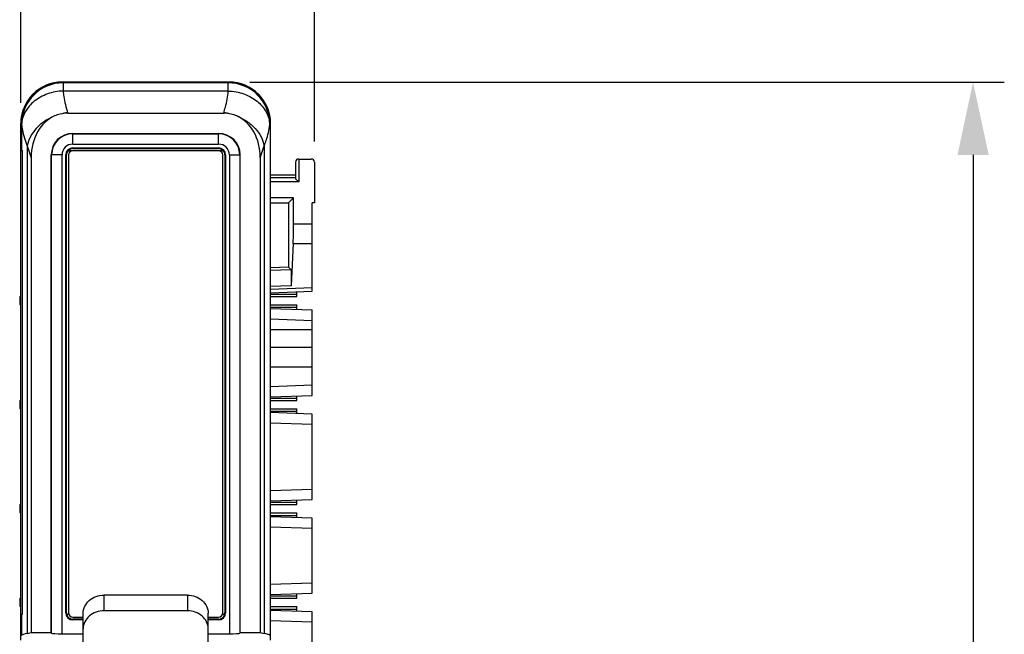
# Model space of a CAD drawing. Header units: millimetres. Extents: x 0 to 421, y 0 to 299.
# Tile 8 of 14: x 110 to 157, y 163 to 193. Entities that reach past the tile are written whole.
import ezdxf

# ---------------------------------------------------------------- set-up
doc = ezdxf.new("R2010")
doc.units = ezdxf.units.MM
doc.header["$LTSCALE"] = 65.395
doc.header["$PDMODE"] = 3
doc.header["$PDSIZE"] = 0.01
doc.layers.get('0').update_dxf_attribs({"linetype": 'CONTINUOUS'})
doc.layers.get('Defpoints').update_dxf_attribs({"linetype": 'CONTINUOUS'})
for name, color, linetype in [('CARD_BASE-SHAPE', 7, 'CONTINUOUS'), ('CARD_BODY-SHAPE', 7, 'CONTINUOUS'), ('IO_EXPANSION_MODULE-DIM', 7, 'CONTINUOUS'), ('TERMINAL_PLUG-SHAPE', 7, 'CONTINUOUS')]:
    doc.layers.add(name, color=color, linetype=linetype)
doc.styles.get("Standard").update_dxf_attribs({"font": 'gothic.ttf'})
doc.dimstyles.new('DIMSTYLE_1', dxfattribs={"dimtxt": 3.5, "dimasz": 3.5, "dimexe": 1.5, "dimexo": 1, "dimgap": 0.875, "dimtad": 1, "dimdec": 5, "dimdsep": 46, "dimtxsty": 'STANDARD', "dimblk": '_FILLED', "dimblk1": '_FILLED', "dimblk2": '_FILLED', "dimcen": 0.09, "dimadec": 5, "dimazin": 2, "dimtp": 0.2, "dimtm": 0.2, "dimtfac": 1, "dimtdec": 5, "dimtofl": 0, "dimtmove": 0, "dimatfit": 3, "dimldrblk": '_FILLED', "dimfxl": 1, "dimtolj": 1, "dimarcsym": 0})
doc.dimstyles.new('DIMSTYLE_2', dxfattribs={"dimtxt": 3.5, "dimasz": 3.5, "dimexe": 1.5, "dimexo": 1, "dimgap": 0.875, "dimtad": 1, "dimdec": 5, "dimdsep": 46, "dimtxsty": 'STANDARD', "dimblk": '_FILLED', "dimblk1": '_FILLED', "dimblk2": '_FILLED', "dimcen": 0.09, "dimadec": 5, "dimazin": 2, "dimtp": 0.3, "dimtm": 0.3, "dimtfac": 1, "dimtdec": 5, "dimtofl": 0, "dimtmove": 0, "dimatfit": 3, "dimldrblk": '_FILLED', "dimfxl": 1, "dimtolj": 1, "dimarcsym": 0})

# ---------------------------------------------------------------- blocks, each defined once
blk = doc.blocks.new('_FILLED')
at = {"color": 0, "linetype": 'ByBlock'}
blk.add_solid([(0, 0), (-1, 0.214), (-1, -0.214)], dxfattribs=at)
blk = doc.blocks.new('*D105')
at = {"layer": 'Defpoints', "color": 0, "linetype": 'Continuous'}
for p in [(123.724, 204.904), (109.624, 187.904), (123.724, 186.054)]:
    blk.add_point(p, dxfattribs=at)
at = {"layer": 'IO_EXPANSION_MODULE-DIM', "color": 0, "linetype": 'Continuous', "lineweight": -2}
for p, q in [((109.624, 188.904), (109.624, 206.404)), ((123.724, 187.054), (123.724, 206.404)), ((113.124, 204.904), (120.224, 204.904))]:
    blk.add_line(p, q, dxfattribs=at)
at = {"layer": 'IO_EXPANSION_MODULE-DIM', "color": 0, "linetype": 'Continuous', "lineweight": -2, "xscale": 3.5, "yscale": 3.5, "zscale": 3.5, "rotation": 180}
blk.add_blockref('_FILLED', (109.624, 204.904), dxfattribs=at)
at = {"layer": 'IO_EXPANSION_MODULE-DIM', "color": 0, "linetype": 'Continuous', "lineweight": -2, "xscale": 3.5, "yscale": 3.5, "zscale": 3.5}
blk.add_blockref('_FILLED', (123.724, 204.904), dxfattribs=at)
at = {"layer": 'IO_EXPANSION_MODULE-DIM', "color": 0, "linetype": 'Continuous', "insert": (116.733, 211.779), "char_height": 4.5, "attachment_point": 2, "line_spacing_factor": 0.9}
blk.add_mtext('\\A1;14.1', dxfattribs=at)
blk = doc.blocks.new('*D106')
at = {"layer": 'Defpoints', "color": 0, "linetype": 'Continuous'}
for p in [(119.624, 189.904), (119.626, 88.904), (155.352, 88.904)]:
    blk.add_point(p, dxfattribs=at)
at = {"layer": 'IO_EXPANSION_MODULE-DIM', "color": 0, "linetype": 'Continuous', "lineweight": -2}
for p, q in [((120.624, 189.904), (156.852, 189.904)), ((155.352, 186.404), (155.352, 92.404)), ((120.626, 88.904), (156.852, 88.904))]:
    blk.add_line(p, q, dxfattribs=at)
at = {"layer": 'IO_EXPANSION_MODULE-DIM', "color": 0, "linetype": 'Continuous', "lineweight": -2, "xscale": 3.5, "yscale": 3.5, "zscale": 3.5}
for p, rotation in [((155.352, 189.904), 90), ((155.352, 88.904), 270)]:
    blk.add_blockref('_FILLED', p, dxfattribs=dict(at, rotation=rotation))
at = {"layer": 'IO_EXPANSION_MODULE-DIM', "color": 0, "linetype": 'Continuous', "insert": (148.477, 139.463), "char_height": 4.5, "attachment_point": 2, "rotation": 90, "line_spacing_factor": 0.9}
blk.add_mtext('\\A1;101', dxfattribs=at)

msp = doc.modelspace()

# ---------------------------------------------------------------- linework, layer by layer
at = {"layer": 'CARD_BASE-SHAPE', "color": 7, "linetype": 'Continuous'}
for p, q in [((122.823943, 186.054476), (122.823943, 185.254476)), ((122.973943, 186.204476), (122.973943, 185.104476)), ((122.973943, 186.204476), (123.573943, 186.204476)), ((123.723943, 186.054476), (123.723943, 184.104476)), ((121.623943, 185.454476), (122.823943, 185.454476)), ((122.823943, 185.304476), (121.623943, 185.304476)), ((122.973943, 185.104476), (121.623943, 185.104476)), ((122.823943, 185.254476), (122.973943, 185.104476)), ((122.718314, 184.348847), (121.623943, 184.348847)), ((121.623943, 184.104476), (122.473943, 184.104476)), ((122.718314, 184.348847), (122.473943, 184.104476)), ((122.473943, 184.104476), (122.473943, 181.015049)), ((122.718314, 183.08602), (122.718314, 184.348847)), ((123.623943, 179.854476), (123.623943, 184.104476)), ((123.723943, 184.104476), (123.623943, 184.104476)), ((122.718314, 183.08602), (123.623943, 183.08602)), ((122.707241, 182.155268), (122.616389, 180.110486)), ((122.707241, 182.155268), (123.623943, 182.155268)), ((122.473943, 181.015049), (121.623943, 180.985366)), ((122.613985, 180.879812), (121.623943, 180.84671)), ((122.613985, 180.879812), (122.473943, 181.015049)), ((122.613985, 180.879812), (122.616389, 180.110486)), ((122.616389, 180.110486), (121.623943, 180.077304)), ((121.623943, 179.95928), (123.623943, 180.029121)), ((121.623943, 179.784635), (123.623943, 179.854476)), ((121.623943, 179.721634), (122.873943, 179.721634)), ((122.873943, 179.604476), (122.873943, 179.828286)), ((109.573943, 179.604476), (109.573943, 179.204476)), ((109.573943, 179.604476), (109.623943, 179.604476)), ((109.623943, 179.204476), (109.573943, 179.204476)), ((121.623943, 179.604476), (122.873943, 179.604476)), ((121.623943, 179.204476), (122.873943, 179.204476)), ((122.873943, 178.980667), (122.873943, 179.204476)), ((121.623943, 179.087319), (122.873943, 179.087319)), ((121.623943, 179.024318), (123.623943, 178.954476)), ((123.623943, 174.854476), (123.623943, 178.954476)), ((121.623943, 178.524013), (123.623943, 178.454171)), ((123.623943, 178.004476), (121.623943, 178.004476)), ((123.623943, 177.153684), (121.623943, 177.153684)), ((121.623943, 176.222933), (123.623943, 176.222933)), ((121.623943, 175.284939), (123.623943, 175.354781)), ((109.573943, 174.604476), (109.573943, 174.204476)), ((109.573943, 174.604476), (109.623943, 174.604476)), ((121.623943, 174.784635), (123.623943, 174.854476)), ((121.623943, 174.721634), (122.873943, 174.721634)), ((121.623943, 174.604476), (122.873943, 174.604476)), ((122.873943, 174.604476), (122.873943, 174.828286)), ((109.623943, 174.204476), (109.573943, 174.204476)), ((121.623943, 174.204476), (122.873943, 174.204476)), ((121.623943, 174.087319), (122.873943, 174.087319)), ((123.623943, 173.954476), (121.623943, 174.024318)), ((122.873943, 173.980667), (122.873943, 174.204476)), ((123.623943, 173.454171), (121.623943, 173.524013)), ((123.623943, 169.854476), (123.623943, 173.954476)), ((121.623943, 170.284939), (123.623943, 170.354781)), ((121.623943, 169.784635), (123.623943, 169.854476)), ((122.873943, 169.604476), (122.873943, 169.828286)), ((109.573943, 169.604476), (109.573943, 169.204476)), ((109.573943, 169.604476), (109.623943, 169.604476)), ((121.623943, 169.721634), (122.873943, 169.721634)), ((121.623943, 169.604476), (122.873943, 169.604476)), ((109.623943, 169.204476), (109.573943, 169.204476)), ((121.623943, 169.204476), (122.873943, 169.204476)), ((121.623943, 169.087319), (122.873943, 169.087319)), ((123.623943, 168.954476), (121.623943, 169.024318)), ((122.873943, 168.980667), (122.873943, 169.204476)), ((123.623943, 165.354476), (123.623943, 168.954476)), ((123.623943, 168.454171), (121.623943, 168.524013)), ((121.623943, 165.784939), (123.623943, 165.854781)), ((109.573943, 165.104476), (109.573943, 164.704476)), ((109.573943, 165.104476), (109.623943, 165.104476)), ((121.623943, 165.284635), (123.623943, 165.354476)), ((121.623943, 165.221634), (122.873943, 165.221634)), ((121.623943, 165.104476), (122.873943, 165.104476)), ((122.873943, 165.104476), (122.873943, 165.328286)), ((109.623943, 164.704476), (109.573943, 164.704476)), ((121.623943, 164.704476), (122.873943, 164.704476)), ((121.623943, 164.587319), (122.873943, 164.587319)), ((122.873943, 164.480667), (122.873943, 164.704476)), ((123.623943, 164.454476), (121.623943, 164.524318)), ((123.623943, 160.854476), (123.623943, 164.454476)), ((123.623943, 163.954171), (121.623943, 164.024013))]:
    msp.add_line(p, q, dxfattribs=at)
for centre, start, end in [((122.973943, 186.054476), 90, 180), ((123.573943, 186.054476), 0, 90)]:
    msp.add_arc(centre, 0.15, start, end, dxfattribs=at)
msp.add_ellipse((122.700859, 183.08602), major_axis=(0, 1), ratio=0.017455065, start_param=-2.767259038, end_param=-1.570796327, dxfattribs=at)
at = {"layer": 'CARD_BODY-SHAPE', "color": 7, "linetype": 'Continuous'}
for p, q in [((111.621202, 189.904476), (111.650077, 189.875601)), ((119.623943, 189.904476), (111.623943, 189.904476)), ((111.658023, 189.868734), (111.658023, 189.471475)), ((119.589863, 189.868734), (111.658023, 189.868734)), ((119.589863, 189.471475), (119.589863, 189.868734)), ((119.597809, 189.875601), (119.626684, 189.904476)), ((119.589863, 189.471475), (111.658023, 189.471475)), ((111.876747, 188.432238), (111.885976, 188.404476)), ((111.885976, 188.404476), (119.361909, 188.404476)), ((119.361909, 188.404476), (119.371138, 188.432238)), ((109.623943, 187.907217), (109.652818, 187.878342)), ((109.623943, 163.088905), (109.623943, 187.904476)), ((109.652818, 187.878342), (109.652818, 186.614866)), ((121.595068, 187.878342), (121.623943, 187.907217)), ((121.595068, 187.878342), (121.595068, 163.318054)), ((121.623943, 163.088905), (121.623943, 187.904476)), ((112.123943, 187.439397), (119.123943, 187.439397)), ((112.123943, 186.921632), (112.123943, 187.421327)), ((112.123943, 187.421327), (119.123943, 187.421327)), ((119.123943, 186.921632), (119.123943, 187.421327)), ((109.936156, 186.832238), (109.936156, 163.417412)), ((109.936156, 186.832238), (110.123943, 186.267359)), ((112.123943, 186.921632), (119.123943, 186.921632)), ((121.123943, 186.267359), (121.31173, 186.832238)), ((121.31173, 186.832238), (121.31173, 163.417412)), ((109.708076, 186.604476), (109.623943, 186.604476)), ((109.708076, 164.331592), (109.708076, 186.614866)), ((111.089022, 163.456884), (111.089022, 186.404476)), ((111.107092, 163.429766), (111.107092, 186.404476)), ((111.606787, 186.404476), (111.107092, 186.404476)), ((111.606787, 163.404476), (111.606787, 186.404476)), ((111.78553, 164.404476), (111.78553, 186.404476)), ((111.78553, 186.404476), (111.820451, 186.404476)), ((111.820451, 164.404476), (111.820451, 186.404476)), ((119.342675, 186.604476), (111.905211, 186.604476)), ((111.923943, 186.404476), (111.923943, 164.404476)), ((112.123943, 186.742889), (112.123943, 186.704476)), ((112.123943, 186.742889), (119.123943, 186.742889)), ((112.123943, 186.704476), (119.123943, 186.704476)), ((119.123943, 186.742889), (119.123943, 186.704476)), ((119.323943, 164.404476), (119.323943, 186.404476)), ((119.427435, 186.404476), (119.427435, 164.404476)), ((119.462356, 186.404476), (119.427435, 186.404476)), ((119.462356, 186.404476), (119.462356, 164.404476)), ((119.641098, 186.404476), (119.641098, 163.404476)), ((119.641098, 186.404476), (120.140794, 186.404476)), ((120.140794, 186.404476), (120.140794, 163.429766)), ((120.158864, 163.456884), (120.158864, 186.404476)), ((110.123943, 186.267359), (110.123943, 163.456884)), ((121.123943, 186.267359), (121.123943, 163.456884)), ((109.708076, 164.331592), (109.623943, 164.331592)), ((109.652818, 164.297578), (109.623943, 164.268703)), ((109.652818, 164.297578), (109.652818, 163.318054)), ((111.78553, 164.404476), (111.820451, 164.404476)), ((111.937696, 164.331592), (111.829332, 164.331592)), ((112.123943, 164.204476), (112.623943, 164.204476)), ((112.123943, 164.066063), (112.123943, 164.104476)), ((112.623943, 164.104476), (112.123943, 164.104476)), ((112.623943, 164.066063), (112.123943, 164.066063)), ((118.623943, 164.204476), (119.123943, 164.204476)), ((119.123943, 164.104476), (118.623943, 164.104476)), ((119.123943, 164.066063), (118.623943, 164.066063)), ((119.123943, 164.066063), (119.123943, 164.104476)), ((119.418553, 164.331592), (119.31019, 164.331592)), ((119.462356, 164.404476), (119.427435, 164.404476)), ((109.936156, 163.417412), (110.123943, 163.456884)), ((110.123943, 163.456884), (111.089022, 163.456884)), ((111.089022, 163.456884), (111.107092, 163.429766)), ((111.606787, 163.404476), (112.623943, 163.404476)), ((118.623943, 163.404476), (119.641098, 163.404476)), ((120.158864, 163.456884), (120.140794, 163.429766)), ((120.158864, 163.456884), (121.123943, 163.456884)), ((121.123943, 163.456884), (121.31173, 163.417412))]:
    msp.add_line(p, q, dxfattribs=at)
for centre, radius, start, end in [((111.623943, 187.904476), 2, 90, 180), ((111.656573, 187.871846), 2.003776, 90.1857572, 179.8142428), ((111.667629, 187.864001), 2.004839, 90.2745357, 179.7864123), ((119.580257, 187.864001), 2.004839, 0.2135877, 89.7254643), ((119.591312, 187.871846), 2.003776, 0.1857572, 89.8142428), ((119.623943, 187.904476), 2, 0, 90), ((111.877762, 186.829185), 1.574762, 103.2178145, 113.559652), ((112.176282, 185.940276), 2.509899, 96.8540806, 105.2124358), ((119.071604, 185.940276), 2.509899, 74.7875643, 83.1459194), ((119.370123, 186.829185), 1.574762, 66.4403479, 76.7821855), ((112.123943, 186.404476), 1.034921, 90, 180), ((112.123943, 186.404476), 1.016851, 90, 180), ((119.123943, 186.404476), 1.034921, 0, 90), ((119.123943, 186.404476), 1.016851, 0, 90), ((112.123943, 186.404476), 0.517156, 90, 180), ((119.123943, 186.404476), 0.517156, 0, 90), ((112.123943, 186.404476), 0.338413, 90, 180), ((112.123943, 186.404476), 0.303492, 136.1137663, 180), ((112.123943, 186.404476), 0.3, 90, 135.4687608), ((112.123943, 186.404476), 0.2, 90, 180), ((119.123943, 186.404476), 0.338413, 0, 90), ((119.123943, 186.404476), 0.3, 44.5312392, 90), ((119.123943, 186.404476), 0.2, 0, 90), ((119.123943, 186.404476), 0.303492, 0, 43.8862337), ((112.123943, 164.404476), 0.338413, 180, 270), ((112.123943, 164.404476), 0.303492, 180, 193.8955074), ((112.123943, 164.404476), 0.3, 195.0947842, 270), ((112.123943, 164.404476), 0.2, 180, 270), ((119.123943, 164.404476), 0.338413, 270, 0), ((119.123943, 164.404476), 0.2, 270, 0), ((119.123943, 164.404476), 0.3, 270, 344.9052158), ((119.123943, 164.404476), 0.303492, 346.1044926, 0)]:
    msp.add_arc(centre, radius, start, end, dxfattribs=at)
for centre, major_axis, ratio, start_param, end_param in [((112.18517, 185.904476), (0.804192, -2.419077), 0.784545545, -3.070568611, -1.971592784), ((112.18517, 185.904476), (0.804192, -2.419077), 0.784545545, 2.886463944, 3.070568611), ((119.062716, 185.904476), (0.804192, 2.419077), 0.784545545, 0.071024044, 0.25512871), ((119.062716, 185.904476), (0.804192, 2.419077), 0.784545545, -1.16999987, -0.071024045), ((119.639113, 164.27015), (10, 0), 0.052407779, 3.040360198, 3.089232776), ((119.639113, 163.290626), (10, 0), 0.052407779, 2.897246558, 3.089232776), ((111.606787, 163.43068), (0.5, 0), 0.052407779, -3.106686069, -1.570796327), ((119.641098, 163.43068), (0.5, 0), 0.052407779, -1.570796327, -0.034906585), ((111.608772, 163.290626), (10, 0), 0.052407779, 0.052359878, 0.244346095)]:
    msp.add_ellipse(centre, major_axis=major_axis, ratio=ratio, start_param=start_param, end_param=end_param, dxfattribs=at)
for points in [[(111.650077, 189.875601), (111.652552, 189.873126), (111.655237, 189.870854), (111.658023, 189.868734)], [(119.589863, 189.868734), (119.592649, 189.870854), (119.595333, 189.873126), (119.597809, 189.875601)], [(109.652818, 187.878342), (109.655961, 187.875828), (109.659312, 187.873568), (109.66275, 187.871475)], [(121.585135, 187.871475), (121.588574, 187.873568), (121.591925, 187.875828), (121.595068, 187.878342)]]:
    msp.add_open_spline(points, degree=3, dxfattribs=at)
for points, knots in [([(111.658023, 189.471475), (111.405415, 189.463123), (110.909432, 189.371141), (110.264708, 189.025556), (109.874225, 188.584152), (109.704156, 188.182302), (109.668034, 187.974237), (109.66275, 187.871475)], [0, 0, 0, 0, 0.272191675, 0.533442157, 0.775049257, 0.889185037, 1, 1, 1, 1]), ([(111.658023, 189.471475), (111.66605, 189.384076), (111.708696, 189.032119), (111.792622, 188.685296), (111.876747, 188.432238)], [0, 0, 0, 0, 0.24761836, 1, 1, 1, 1]), ([(119.371138, 188.432238), (119.399462, 188.517437), (119.501869, 188.856822), (119.565659, 189.207929), (119.589863, 189.471475)], [0, 0, 0, 0, 0.253312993, 1, 1, 1, 1]), ([(119.589863, 189.471475), (119.84247, 189.463123), (120.338454, 189.371141), (120.983178, 189.025556), (121.373661, 188.584152), (121.54373, 188.182302), (121.579852, 187.974237), (121.585135, 187.871475)], [0, 0, 0, 0, 0.272191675, 0.533442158, 0.775049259, 0.889185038, 1, 1, 1, 1]), ([(111.248325, 188.272681), (111.079936, 188.206068), (110.761754, 188.039307), (110.361747, 187.698209), (110.07116, 187.291453), (109.962955, 186.984459), (109.936156, 186.832238)], [0, 0, 0, 0, 0.26801508, 0.526788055, 0.771240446, 1, 1, 1, 1]), ([(119.999561, 188.272681), (120.167953, 188.206067), (120.486144, 188.039319), (120.88611, 187.698185), (121.176737, 187.291465), (121.28493, 186.984462), (121.31173, 186.832238)], [0, 0, 0, 0, 0.26802158, 0.526785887, 0.771235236, 1, 1, 1, 1]), ([(109.66275, 187.871475), (109.67281, 187.783849), (109.726614, 187.428867), (109.832293, 187.082182), (109.936156, 186.832238)], [0, 0, 0, 0, 0.245777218, 1, 1, 1, 1]), ([(121.31173, 186.832238), (121.346943, 186.916978), (121.473748, 187.252747), (121.554674, 187.606129), (121.585135, 187.871475)], [0, 0, 0, 0, 0.255717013, 1, 1, 1, 1])]:
    msp.add_open_spline(points, degree=3, knots=knots, dxfattribs=at)
at = {"layer": 'TERMINAL_PLUG-SHAPE', "color": 7, "linetype": 'Continuous'}
for p, q in [((113.623943, 164.504476), (113.623943, 165.254476)), ((117.623943, 165.254476), (113.623943, 165.254476)), ((117.623943, 165.254476), (117.623943, 164.504476)), ((112.623943, 159.327303), (112.623943, 164.388451)), ((117.623943, 164.504476), (113.623943, 164.504476)), ((118.623943, 159.327303), (118.623943, 164.388451))]:
    msp.add_line(p, q, dxfattribs=at)
for points, knots in [([(112.623943, 164.388451), (112.623943, 164.501799), (112.679006, 164.736372), (112.906692, 165.023509), (113.23789, 165.211348), (113.494503, 165.254476), (113.623943, 165.254476)], [0, 0, 0, 0, 0.23321751, 0.476599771, 0.733671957, 1, 1, 1, 1]), ([(117.623943, 165.254476), (117.753383, 165.254476), (118.009996, 165.211348), (118.341193, 165.023509), (118.568879, 164.736372), (118.623943, 164.501799), (118.623943, 164.388451)], [0, 0, 0, 0, 0.266328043, 0.523400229, 0.76678249, 1, 1, 1, 1]), ([(113.623943, 164.504476), (113.494503, 164.504476), (113.23789, 164.461348), (112.906692, 164.273509), (112.679006, 163.986372), (112.623943, 163.751799), (112.623943, 163.638451)], [0, 0, 0, 0, 0.266328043, 0.523400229, 0.76678249, 1, 1, 1, 1]), ([(118.623943, 163.638451), (118.623943, 163.751799), (118.568879, 163.986372), (118.341193, 164.273509), (118.009996, 164.461348), (117.753383, 164.504476), (117.623943, 164.504476)], [0, 0, 0, 0, 0.23321751, 0.476599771, 0.733671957, 1, 1, 1, 1])]:
    msp.add_open_spline(points, degree=3, knots=knots, dxfattribs=at)

# ---------------------------------------------------------------- dimensions: what is measured, and where the dimension line sits
at = {"layer": 'IO_EXPANSION_MODULE-DIM', "color": 2, "linetype": 'Continuous'}
dim = msp.add_linear_dim(base=(123.723943, 204.904476), p1=(109.623943, 187.904476), p2=(123.723943, 186.054476), dimstyle='DIMSTYLE_1', override={"dimtxt": 4.5}, dxfattribs=at)
dim.commit()
dim.dimension.update_dxf_attribs({"geometry": '*D105', "text_midpoint": (116.733033, 204.904476), "dimtype": 160})
dim = msp.add_linear_dim(base=(155.352056, 88.904476), p1=(119.623943, 189.904476), p2=(119.626485, 88.904476), angle=270, dimstyle='DIMSTYLE_2', override={"dimtxt": 4.5}, dxfattribs=at)
dim.commit()
dim.dimension.update_dxf_attribs({"geometry": '*D106', "text_midpoint": (155.352056, 139.463367), "dimtype": 160})

doc.saveas('drawing.dxf')
